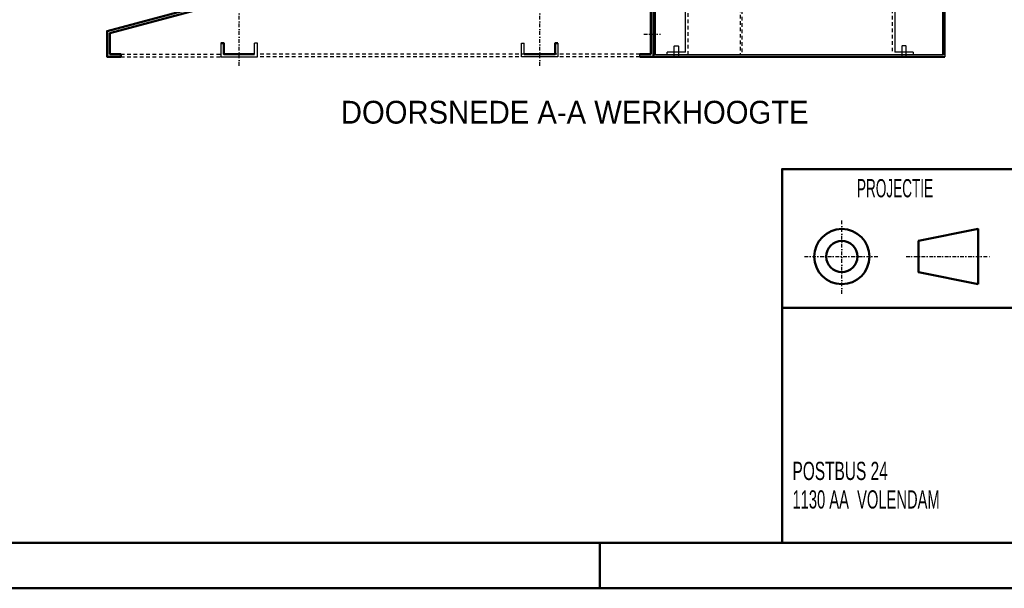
# Model space of a CAD drawing. Extents: x -8441 to -4361, y -3967 to -1117.
# Tile 50 of 149: x -6848 to -5767, y -3967 to -3343. Entities that reach past the tile are written whole.
import ezdxf
from ezdxf.enums import TextEntityAlignment as Align

# ---------------------------------------------------------------- set-up
doc = ezdxf.new("R2010")
doc.units = 0
doc.header["$MEASUREMENT"] = 0
doc.linetypes.add('DASHDOT', pattern=[8.5, 4, -2, 0.5, -2])
doc.linetypes.add('HIDDEN', pattern=[7, 4, -3])
doc.layers.get('0').update_dxf_attribs({"linetype": 'CONTINUOUS'})
doc.layers.add('LE_ALL', color=7, linetype='CONTINUOUS', lineweight=50)
for name, color, linetype in [('LE_HIDDEN', 7, 'CONTINUOUS'), ('LE_MIDDLE', 7, 'CONTINUOUS'), ('LE_RED', 1, 'CONTINUOUS'), ('TXT_ALL', 7, 'CONTINUOUS')]:
    doc.layers.add(name, color=color, linetype=linetype)

msp = doc.modelspace()

# ---------------------------------------------------------------- linework, layer by layer
for p, q in [((-6151.7, -3383.4), (-6151.7, -2833.4)), ((-5833.7, -2835.4), (-5833.7, -3381.4)), ((-5831.7, -3283.4), (-5831.7, -3383.4)), ((-6116.7, -3378.4), (-6116.7, -3328.4)), ((-5886.7, -3328.4), (-5886.7, -3378.4)), ((-6589.7, -3380.4), (-6589.7, -3368.4)), ((-6586.7, -3368.4), (-6589.7, -3368.4)), ((-6586.7, -3383.4), (-6586.7, -3368.4)), ((-6296.7, -3368.4), (-6293.7, -3368.4)), ((-6293.7, -3380.4), (-6293.7, -3368.4)), ((-6736.7, -3380.4), (-6748.7, -3380.4)), ((-6166.7, -3383.4), (-6166.7, -3380.4)), ((-5833.7, -3381.4), (-6149.7, -3381.4)), ((-6116.7, -3378.4), (-6136.7, -3378.4)), ((-6136.7, -3381.4), (-6136.7, -3378.4)), ((-5866.7, -3378.4), (-5886.7, -3378.4)), ((-5866.7, -3378.4), (-5866.7, -3381.4))]:
    msp.add_line(p, q)
for points in [[(-6149.7, -3381.4), (-6149.7, -2835.4), (-5833.7, -2835.4)], [(-6626.7, -3368.4), (-6626.7, -3383.4), (-6586.7, -3383.4)], [(-6256.7, -3368.4), (-6256.7, -3383.4), (-6296.7, -3383.4), (-6296.7, -3368.4)]]:
    msp.add_lwpolyline(points)
at = {"layer": 'LE_ALL'}
for p, q in [((-5833.7, -3282.4), (-5833.7, -3381.4)), ((-5831.7, -3383.4), (-6151.7, -3383.4))]:
    msp.add_line(p, q, dxfattribs=at)
at = {"layer": 'LE_ALL', "color": 10}
msp.add_line((-4410.5, -3658.9), (-6010.5, -3658.9), dxfattribs=at)
at = {"layer": 'LE_ALL', "color": 1}
msp.add_line((-6210.5, -3916.6), (-6210.5, -3966.6), dxfattribs=at)
at = {"layer": 'LE_ALL', "color": 10}
for points in [[(-8440.5, -3966.6), (-4360.5, -3966.6), (-4360.5, -1116.6), (-8440.5, -1116.6), (-8440.5, -3966.6)], [(-8390.5, -3916.6), (-4410.5, -3916.6), (-4410.5, -1166.6), (-8390.5, -1166.6), (-8390.5, -3916.6)], [(-4410.5, -3506.6), (-6010.5, -3506.6), (-6010.5, -3916.6)], [(-5795.3, -3633), (-5860.7, -3619.8), (-5860.7, -3585.5), (-5795.3, -3572.3), (-5795.3, -3633)]]:
    msp.add_lwpolyline(points, dxfattribs=at)
at = {"layer": 'LE_ALL'}
for points in [[(-6166.7, -3383.4), (-6151.7, -3383.4), (-6151.7, -3328.4), (-6651.7, -3328.4), (-6751.7, -3355.2), (-6751.7, -3383.4), (-6736.7, -3383.4), (-6736.7, -3380.4), (-6748.7, -3380.4), (-6748.7, -3357.5), (-6651.3, -3331.4), (-6154.7, -3331.4), (-6154.7, -3380.4), (-6166.7, -3380.4)], [(-6589.7, -3380.4), (-6623.7, -3380.4), (-6623.7, -3368.4), (-6626.7, -3368.4)], [(-6293.7, -3380.4), (-6259.7, -3380.4), (-6259.7, -3368.4), (-6256.7, -3368.4)]]:
    msp.add_lwpolyline(points, dxfattribs=at)
at = {"layer": 'LE_ALL', "color": 10}
for radius in [30.3, 17.1]:
    msp.add_circle((-5944.9, -3602.6), radius, dxfattribs=at)
at = {"layer": 'LE_HIDDEN', "color": 1, "linetype": 'HIDDEN'}
for p, q in [((-6056.7, -2833.4), (-6056.7, -3381.4)), ((-6054.7, -2835.4), (-6054.7, -3381.4)), ((-6113.7, -3381.4), (-6113.7, -3331.4)), ((-5889.7, -3331.4), (-5889.7, -3381.4)), ((-6736.7, -3380.4), (-6626.7, -3380.4)), ((-6736.7, -3383.4), (-6626.7, -3383.4)), ((-6166.7, -3380.4), (-6586.7, -3380.4)), ((-6166.7, -3383.4), (-6586.7, -3383.4))]:
    msp.add_line(p, q, dxfattribs=at)
at = {"layer": 'LE_MIDDLE', "color": 1, "linetype": 'DASHDOT'}
for p, q in [((-6606.7, -3393.4), (-6606.7, -3316.4)), ((-6276.7, -3393.4), (-6276.7, -3316.4)), ((-6162.2, -3358.4), (-6144.2, -3358.4)), ((-5944.9, -3643.5), (-5944.9, -3561.8)), ((-5985.8, -3602.6), (-5904, -3602.6)), ((-5874.3, -3602.6), (-5781.6, -3602.6))]:
    msp.add_line(p, q, dxfattribs=at)
at = {"layer": 'LE_RED'}
for points in [[(-6129.2, -3383.4), (-6129.2, -3371.9), (-6128.7, -3371.4), (-6124.7, -3371.4), (-6124.2, -3371.9), (-6124.2, -3383.4)], [(-5874.2, -3383.4), (-5874.2, -3371.9), (-5874.7, -3371.4), (-5878.7, -3371.4), (-5879.2, -3371.9), (-5879.2, -3383.4)]]:
    msp.add_lwpolyline(points, dxfattribs=at)

# ---------------------------------------------------------------- texts
at = {"layer": 'TXT_ALL', "color": 4, "width": 0.96}
msp.add_text('DOORSNEDE A-A WERKHOOGTE', height=25, dxfattribs=at).set_placement((-6495, -3456.7))
at = {"layer": 'TXT_ALL', "color": 6, "width": 0.557}
msp.add_text('PROJECTIE', height=20, dxfattribs=at).set_placement((-5886.5, -3537.6), align=Align.CENTER)
at = {"layer": 'TXT_ALL', "color": 6}
for s, width, p in [('POSTBUS 24', 0.634, (-5999.1, -3837.8)), ('1130 AA  VOLENDAM', 0.604, (-5999.1, -3869.1))]:
    msp.add_text(s, height=20, dxfattribs=dict(at, width=width)).set_placement(p, align=Align.MIDDLE_LEFT)

doc.saveas('drawing.dxf')
